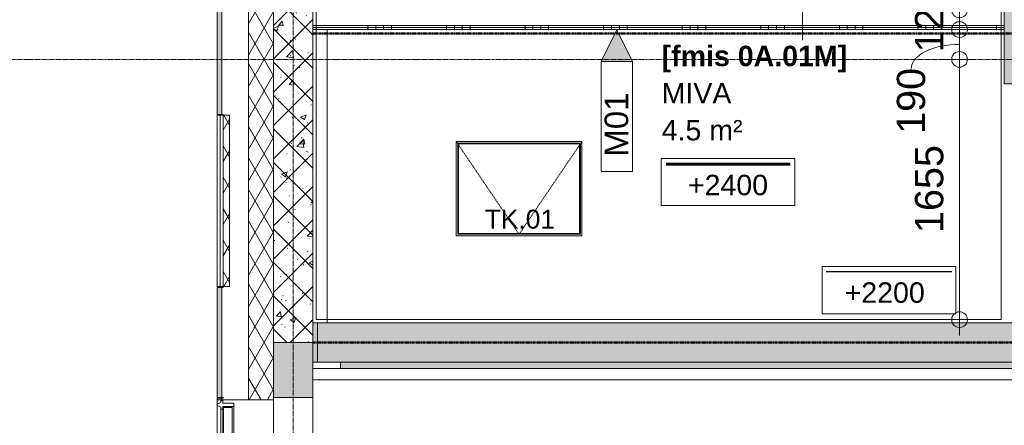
# Model space of a CAD drawing. Header units: millimetres. Extents: x 522 to 75900, y -25803 to 58941.
# Tile 7 of 134: x 8259 to 14525, y 20273 to 22852. Entities that reach past the tile are written whole.
import ezdxf

# ---------------------------------------------------------------- set-up
doc = ezdxf.new("R2010")
doc.units = ezdxf.units.MM
for name, pattern in [('BE_Brand', [10, 5, -2, 1, -2]), ('Dash', [6.35, 3.175, -3.175]), ('Dot', [4.7625, 0, -4.7625]), ('Grid Line', [22.225, 12.7, -3.175, 3.175, -3.175]), ('Overhead', [3.96875, 2.38125, -1.5875])]:
    doc.linetypes.add(name, pattern=pattern)
for name, color, linetype, lineweight in [('00_Algemeen', 7, 'Dot', 9), ('00_Algemeen-100', 7, 'Continuous', 9), ('22_Metselwerk', 7, 'Continuous', 9), ('30_Kozijnen-ramen-deuren', 7, 'Continuous', 9), ('32_Trappen en balustraden', 7, 'Continuous', 9), ('34_Beglazing', 7, 'Continuous', 18), ('42_Dekvloeren en vloersystemen', 7, 'Continuous', 9), ('42_Dekvloeren en vloersystemen_HATCH', 7, 'Continuous', 9)]:
    doc.layers.add(name, color=color, linetype=linetype, lineweight=lineweight)
doc.styles.add('Arial', font='arial.ttf', dxfattribs={"height": 180})
doc.styles.add('Arial_1', font='arial.ttf', dxfattribs={"height": 130})
doc.styles.add('Arial_3', font='arial.ttf', dxfattribs={"height": 150})
doc.styles.add('Arial_4', font='arial.ttf', dxfattribs={"height": 120})
doc.styles.add('Arial_B', font='arialbd.ttf', dxfattribs={"height": 130})
doc.dimstyles.new('1_8mm_continuous_mm_zwart', dxfattribs={"dimscale": 304.8, "dimtxt": 183.646692, "dimasz": 0.328084, "dimexe": 0.328084, "dimexo": 0.0625, "dimgap": 0.164042, "dimtad": 1, "dimdec": 0, "dimzin": 0, "dimdsep": 46, "dimtxsty": 'Arial', "dimblk1": 'DOTBLANK', "dimblk2": 'DOTBLANK', "dimsah": 1, "dimcen": 0.09, "dimdle": 0.328084, "dimazin": 0, "dimtfac": 1, "dimtdec": 4, "dimtix": 1, "dimtmove": 0, "dimatfit": 3, "dimfxl": 0.328084, "dimfxlon": 1, "dimtvp": 1, "dimtolj": 1, "dimtzin": 0, "dimarcsym": 2})
doc.dimstyles.new('1_8mm_continuous_mm_zwart_2', dxfattribs={"dimscale": 304.8, "dimtxt": 183.646692, "dimasz": 0.328084, "dimexe": 0.328084, "dimexo": 0.0625, "dimgap": 0.164042, "dimtad": 1, "dimdec": 0, "dimzin": 0, "dimdsep": 46, "dimtxsty": 'Arial', "dimblk1": 'DOTBLANK', "dimblk2": 'DOTBLANK', "dimsah": 1, "dimcen": 0.09, "dimdle": 0.328084, "dimazin": 0, "dimtfac": 1, "dimtdec": 4, "dimtix": 1, "dimtmove": 1, "dimatfit": 3, "dimfxl": 0.328084, "dimfxlon": 1, "dimtvp": 1, "dimtolj": 1, "dimtzin": 0, "dimarcsym": 2})
pattern_1 = [(45, (0, 0), (-106.066, 106.066), []), (135, (0, 0), (-106.066, -106.066), []), (50, (0, 0), (358.6306, -31.376), [37.5, -412.5]), (355, (0, 0), (-69.376, 376.0957), [30, -330]), (100.451, (29.9, -2.6), (289.257, 344.7173), [31.87, -350.571]), (46.184, (0, 100), (533.62, -82.7615), [56.25, -618.75]), (96.636, (44.47, 93.1), (467.328, 487.062), [47.805, -525.856]), (351.184, (0, 100), (467.333, 487.058), [45, -495]), (21, (50, 75), (298.454, -201.3095), [37.5, -412.5]), (326, (50, 75), (121.657, 362.575), [30, -330]), (71.451, (74.87, 58.22), (420.112, 161.262), [31.87, -350.571]), (37.5, (0, 0), (6.0799, 166.4469), [3.353, -322.647, 3.353, -331.647, -331.25]), (37.5, (0, 0), (6.0799, 166.4469), [-661, 3.353, -327.897]), (7.5, (0, 0), (131.5348, 197.2059), [3.353, -187.647, 3.353, -315.147, -126.25]), (7.5, (0, 0), (131.5348, 197.2059), [-509.5, 3.353, -122.897]), (327.5, (-111.5, 0), (266.9112, -11.27744), [3.353, -121.647, 3.353, -386.647, -517.5]), (327.5, (-111.5, 0), (266.9112, -11.27744), [-515, 3.353, -514.147]), (317.5, (-161.5, 0), (291.593, 50.0525), [3.353, -159.147, 3.353, -255.647, -367.5]), (317.5, (-161.5, 0), (291.593, 50.0525), [-421.5, 3.353, -364.147]), (317.5, (-161.5, 0), (291.593, 50.0525), [3.353, -159.147, 3.353, -255.647, -367.5]), (317.5, (-161.5, 0), (291.593, 50.0525), [-421.5, 3.353, -364.147])]
pattern_2 = [(270, (12125, 22914.83), (500, 2e-12), []), (270, (12075, 22914.83), (500, 2e-12), []), (270, (12025, 22914.83), (500, 2e-12), []), (270, (11975, 22914.83), (500, 2e-12), [])]

# ---------------------------------------------------------------- blocks, each defined once
blk = doc.blocks.new('FRA_R12_AWT_CON_Betonwerk_R20_rvt-1-100 - Plattegrond - Begane grond')
at = {"layer": '22_Metselwerk', "lineweight": 13, "true_color": 0xc0c0c0}
h = blk.add_hatch(dxfattribs=at)
h.set_pattern_fill('FP_141', color=9, style=0, pattern_type=2)
h.set_pattern_definition(pattern_1)
h.paths.add_polyline_path([(10125, 20800), (10125, 25654.8), (9875, 25654.8), (9875, 20800)], flags=0)
at = {"layer": '22_Metselwerk', "true_color": 0xc0c0c0}
for points in [[(14585.4, 22444.8), (14775, 22444.8), (14775, 25645), (14525, 25645), (14525, 22444.8)], [(10155, 20675), (19245, 20675), (19245, 20925), (10155, 20925)]]:
    blk.add_hatch(color=9, dxfattribs=at).paths.add_polyline_path(points, flags=0)
at = {"layer": '22_Metselwerk', "lineweight": 13, "true_color": 0xc0c0c0}
h = blk.add_hatch(dxfattribs=at)
h.set_pattern_fill('FP_141', color=9, style=0, pattern_type=2)
h.set_pattern_definition(pattern_1)
h.paths.add_polyline_path([(10125, 9850), (10125, 10350), (9875, 10350), (9875, 9850), (10117.6, 9850)], flags=0)
h.paths.add_polyline_path([(10125, 11450), (10125, 12150), (9875, 12150), (9875, 11450)], flags=0)
h.paths.add_polyline_path([(10125, 13250), (10125, 13950), (9875, 13950), (9875, 13250)], flags=0)
h.paths.add_polyline_path([(10125, 15050), (10125, 15750), (9875, 15750), (9875, 15050)], flags=0)
h.paths.add_polyline_path([(10125, 16850), (10125, 17550), (9875, 17550), (9875, 16850)], flags=0)
h.paths.add_polyline_path([(10125, 18650), (10125, 19350), (9875, 19350), (9875, 18650)], flags=0)
h.paths.add_polyline_path([(10125, 20450), (10125, 20800), (9875, 20800), (9875, 20450)], flags=0)
at = {"layer": '42_Dekvloeren en vloersystemen_HATCH', "lineweight": 5, "true_color": 0xf5f5f5}
h = blk.add_hatch(color=7, dxfattribs=at)
h.paths.add_polyline_path([(10125, 20675), (10155, 20675), (10155, 20925), (10125, 20924.8), (10125, 20800)], flags=0)
h.paths.add_polyline_path([(18647.1, 22694.8), (18837.5, 22694.8), (18837.5, 23784.8), (18275, 23784.8), (18275, 22694.8)], flags=0)
h.paths.add_polyline_path([(19053.3, 22694.8), (19055, 22694.8), (19055, 23784.8), (18982.5, 23784.8), (18982.5, 22694.8)], flags=0)
h.paths.add_polyline_path([(10145, 25404.8), (10145, 25634.8), (12365, 25634.8), (12365, 25404.8), (12385, 25404.8), (12385, 25644.8), (10125, 25644.8), (10125, 25404.8)], flags=0)
h.paths.add_polyline_path([(9875, 27810), (9875, 27850), (9855, 27850), (9855, 27810)], flags=0)
h.paths.add_polyline_path([(10915, 27815), (10925, 27815), (10925, 28035), (10928, 28035), (10928, 28065), (10915, 28065)], flags=0)
h.paths.add_polyline_path([(17881, 27815), (17891, 27815), (17891, 28065), (17878, 28065), (17878, 28035), (17881, 28035), (17881, 28009.5)], flags=0)
h.paths.add_polyline_path([(16841, 27815), (16841, 28035), (16844, 28035), (16844, 28065), (16831, 28065), (16831, 27815)], flags=0)
h.paths.add_polyline_path([(11965, 27815), (11975, 27815), (11975, 28065), (11962, 28065), (11962, 28035), (11965, 28035)], flags=0)
h.paths.add_polyline_path([(10125, 27815), (10155, 27815), (10155, 28065), (10125, 28065)], flags=0)
h.paths.add_polyline_path([(11912, 28035), (11912, 28065), (11910, 28065), (11910, 28035)], flags=0)
h.paths.add_polyline_path([(17828, 28035), (17828, 28065), (17826, 28065), (17826, 28035)], flags=0)
h.paths.add_polyline_path([(16894, 28035), (16896, 28035), (16896, 28065), (16894, 28065)], flags=0)
h.paths.add_polyline_path([(10980, 28035), (10980, 28065), (10978, 28065), (10978, 28035)], flags=0)
h.paths.add_polyline_path([(19138, 28065), (19145, 28065), (19145, 28433), (19138, 28433), (19138, 28500), (19217, 28500), (19217, 28483), (19257.5, 28483), (19257.5, 28485), (19222, 28485), (19222, 29415), (19257.5, 29415), (19257.5, 29417), (19217, 29417), (19217, 29400), (19138, 29400), (19138, 29467), (19145, 29467), (19145, 29775), (18275, 29775), (18275, 28065), (18813.3, 28065)], flags=0)
for points in [[(10400, 20635), (10400, 20675), (10300, 20675), (10300, 20635), (10397.1, 20635)], [(18580.1, 20635), (18600, 20635), (18600, 20675), (10400, 20675), (10400, 20635), (18120, 20635)]]:
    blk.add_hatch(color=7, dxfattribs=at).paths.add_polyline_path(points, flags=0)
at = {"layer": '22_Metselwerk', "lineweight": 13}
for p, q in [((9875, 25654.8), (9875, 20800)), ((10125, 20800), (10125, 25654.8)), ((14525, 25645), (14525, 22444.8)), ((14525, 22444.8), (14775, 22444.8)), ((14525, 20925), (10155, 20925)), ((10155, 20925), (10155, 20675)), ((14525, 20924.8), (14525, 20925)), ((14775, 20924.8), (14525, 20924.8)), ((10125, 20800), (9875, 20800)), ((9875, 20800), (9875, 20450)), ((9875, 20800), (10125, 20800)), ((10125, 20450), (10125, 20800)), ((10155, 20675), (19245, 20675)), ((9875, 20450), (10125, 20450)), ((10125, 20450), (10125, 19350))]:
    blk.add_line(p, q, dxfattribs=at)
at = {"layer": '42_Dekvloeren en vloersystemen', "lineweight": 13}
for p, q in [((10125, 20675), (10155, 20675)), ((10300, 20635), (10300, 20675))]:
    blk.add_line(p, q, dxfattribs=at)
blk = doc.blocks.new('31_W_A1_G_Kawneer - StoneClad - A1_G_03_Kawneer - 1070x3395-10498973-100 - Plattegrond - Begane grond')
at = {"layer": '30_Kozijnen-ramen-deuren', "lineweight": 18}
for p, q in [((-514.5, 6), (-491.5, 6)), ((-514.5, -62), (-514.5, 6)), ((-491.5, 6), (-491.5, -62)), ((491.5, 6), (514.5, 6)), ((491.5, -62), (491.5, 6)), ((514.5, 6), (514.5, -62)), ((-530, -62), (-514.5, -62)), ((-530, -76), (-530, -62)), ((-491.5, -62), (-476, -62)), ((-476, -62), (-476, -76)), ((476, -62), (491.5, -62)), ((476, -76), (476, -62)), ((514.5, -62), (530, -62)), ((530, -62), (530, -76)), ((-518, -76), (-530, -76)), ((-508, -100), (-518, -76)), ((-498, -100), (-508, -100)), ((-488, -76), (-498, -100)), ((-476, -76), (-488, -76)), ((488, -76), (476, -76)), ((498, -100), (488, -76)), ((508, -100), (498, -100)), ((518, -76), (508, -100)), ((530, -76), (518, -76))]:
    blk.add_line(p, q, dxfattribs=at)
at = {"layer": '30_Kozijnen-ramen-deuren'}
for p, q in [((-491.5, 6), (491.5, 6)), ((-476, -62), (476, -62)), ((-498, -100), (498, -100)), ((476, -76), (-476, -76))]:
    blk.add_line(p, q, dxfattribs=at)
at = {"layer": '34_Beglazing'}
for p, q in [((-486, -59), (-486, -3.5)), ((-486, -3.5), (486, -3.5)), ((486, -59), (-486, -59)), ((486, -3.5), (486, -59))]:
    blk.add_line(p, q, dxfattribs=at)
blk = doc.blocks.new('32_TK - 01_ 800x600-V47-100 - Plattegrond - Begane grond')
at = {"layer": '30_Kozijnen-ramen-deuren', "linetype": 'Dash'}
blk.add_line((-400, 300), (0, -290), dxfattribs=at)
at = {"layer": '30_Kozijnen-ramen-deuren'}
for p, q in [((400, 300), (-400, 300)), ((-400, 300), (-400, -300)), ((-390, -290), (-390, 290)), ((-390, 290), (390, 290)), ((-385, 285), (-385, -285)), ((385, 285), (-385, 285)), ((385, -285), (385, 285)), ((390, 290), (390, -290)), ((400, -300), (400, 300)), ((-400, -300), (400, -300)), ((390, -290), (-390, -290)), ((-385, -285), (385, -285))]:
    blk.add_line(p, q, dxfattribs=at)
at = {"layer": '30_Kozijnen-ramen-deuren', "linetype": 'Dash', "lineweight": 18}
blk.add_line((400, 300), (0, -290), dxfattribs=at)
blk = doc.blocks.new('00_TAG_ROOM_roomtag2 - 5_ volledig met plafondhoogte-11202087-100 - Plattegrond - Begane grond')
at = {"layer": '00_Algemeen', "linetype": 'Continuous'}
for p, q in [((0, -5.7), (0, -2.7)), ((0, -2.7), (8.5, -2.7)), ((0.322, -3.01), (8.215, -3.01)), ((0.322, -3.033), (8.215, -3.033)), ((0.322, -3.061), (8.215, -3.061)), ((0.322, -3.095), (8.215, -3.095)), ((0.322, -3.123), (8.215, -3.123)), ((8.5, -2.7), (8.5, -5.7)), ((8.5, -5.7), (0, -5.7))]:
    blk.add_line(p, q, dxfattribs=at)
blk = doc.blocks.new('DIMBLOCK15-100 - Plattegrond - Begane grond')
at = {"layer": '00_Algemeen-100', "transparency": 16777216}
for p, q in [((14140.2, 22600), (14340.2, 22600)), ((14240.2, 22600), (14140.2, 22600)), ((14240.2, 20845), (14240.2, 22600)), ((14140.2, 20945), (14340.2, 20945)), ((14240.2, 20945), (14140.2, 20945))]:
    blk.add_line(p, q, dxfattribs=at)
for centre in [(14240.2, 22600), (14240.2, 20945)]:
    blk.add_circle(centre, 50, dxfattribs=at)
at = {"layer": '00_Algemeen-100', "color": 0, "transparency": 16777216, "insert": (13956.5, 21495.6), "char_height": 180, "width": 664.518, "attachment_point": 1, "rotation": 90, "line_spacing_factor": 0.941778, "style": 'Arial'}
blk.add_mtext('1655', dxfattribs=at)
blk = doc.blocks.new('_DotBlank')
at = {"color": 0, "linetype": 'ByBlock', "lineweight": -2}
blk.add_line((-0.5, 0), (-1, 0), dxfattribs=at)
blk.add_circle((0, 0), 0.5, dxfattribs=at)
blk = doc.blocks.new('DIMBLOCK16-100 - Plattegrond - Begane grond')
at = {"layer": '00_Algemeen-100', "transparency": 16777216}
for p, q in [((14140.2, 22789.8), (14340.2, 22789.8)), ((14240.2, 22789.8), (14140.2, 22789.8)), ((14240.2, 22600), (14240.2, 22789.8)), ((14140.2, 22600), (14340.2, 22600)), ((14240.2, 22600), (14140.2, 22600))]:
    blk.add_line(p, q, dxfattribs=at)
for centre in [(14240.2, 22789.8), (14240.2, 22600)]:
    blk.add_circle(centre, 50, dxfattribs=at)
blk.add_ellipse((14240.2, 22541.7), major_axis=(306.9, 0), ratio=0.499427, start_param=1.570796, end_param=3.141593, dxfattribs=at)
at = {"layer": '00_Algemeen-100', "color": 0, "transparency": 16777216, "insert": (13840.9, 22126.3), "char_height": 180, "width": 498.389, "attachment_point": 1, "rotation": 90, "line_spacing_factor": 0.941778, "style": 'Arial'}
blk.add_mtext('190', dxfattribs=at)
blk = doc.blocks.new('DIMBLOCK17-100 - Plattegrond - Begane grond')
at = {"layer": '00_Algemeen-100', "transparency": 16777216}
for p, q in [((14140.2, 22914.8), (14340.2, 22914.8)), ((14240.2, 22914.8), (14140.2, 22914.8)), ((14240.2, 22789.8), (14240.2, 22914.8)), ((14140.2, 22789.8), (14340.2, 22789.8)), ((14240.2, 22789.8), (14140.2, 22789.8))]:
    blk.add_line(p, q, dxfattribs=at)
for centre in [(14240.2, 22914.8), (14240.2, 22789.8)]:
    blk.add_circle(centre, 50, dxfattribs=at)
at = {"layer": '00_Algemeen-100', "color": 0, "transparency": 16777216, "insert": (13956.5, 22644.7), "char_height": 180, "width": 498.389, "attachment_point": 1, "rotation": 90, "line_spacing_factor": 0.941778, "style": 'Arial'}
blk.add_mtext('125', dxfattribs=at)
blk = doc.blocks.new('00_TAG-WA_wall tag_BAR - Type Mark_7x2_rotate-7455555-100 - Plattegrond - Begane grond')
at = {"layer": '00_Algemeen', "linetype": 'Continuous'}
blk.add_hatch(color=256, dxfattribs=at).paths.add_polyline_path([(0, 9), (1, 7), (-1, 7)], flags=0)
for p, q in [((0, 9), (-1, 7)), ((1, 7), (0, 9)), ((-1, 7), (1, 7)), ((-1, 7), (-1, 0)), ((1, 7), (-1, 7)), ((1, 0), (1, 7)), ((-1, 0), (1, 0))]:
    blk.add_line(p, q, dxfattribs=at)

msp = doc.modelspace()

# ---------------------------------------------------------------- hatches: boundary and pattern name
at = {"layer": '22_Metselwerk', "true_color": 0xc0c0c0}
h = msp.add_hatch(dxfattribs=at)
h.set_pattern_fill('FP_65', color=9, angle=225, style=0, pattern_type=2)
h.set_pattern_definition([(45, (0, 0), (-88.38835, 88.38835), []), (45, (2e-13, 88.39), (-88.38835, 88.38835), [62.5, -312.5])])
h.paths.add_polyline_path([(9545, 9899.4), (9545, 10350), (9515, 10350), (9515, 9918.5)], flags=0)
h.paths.add_polyline_path([(9515, 10355), (9545, 10355), (9545, 10365), (9515, 10365)], flags=0)
h.paths.add_polyline_path([(9545, 11435), (9545, 11445), (9515, 11445), (9515, 11435)], flags=0)
h.paths.add_polyline_path([(9515, 11450), (9545, 11450), (9545, 12150), (9515, 12150), (9515, 11816.6)], flags=0)
h.paths.add_polyline_path([(9545, 12155), (9545, 12165), (9515, 12165), (9515, 12155)], flags=0)
h.paths.add_polyline_path([(9545, 13235), (9545, 13245), (9515, 13245), (9515, 13235)], flags=0)
h.paths.add_polyline_path([(9545, 13250), (9545, 13950), (9515, 13950), (9515, 13250)], flags=0)
h.paths.add_polyline_path([(9545, 13955), (9545, 13965), (9515, 13965), (9515, 13955)], flags=0)
h.paths.add_polyline_path([(9545, 15035), (9545, 15045), (9515, 15045), (9515, 15035)], flags=0)
h.paths.add_polyline_path([(9545, 15050), (9545, 15750), (9515, 15750), (9515, 15050)], flags=0)
h.paths.add_polyline_path([(9545, 15755), (9545, 15765), (9515, 15765), (9515, 15755)], flags=0)
h.paths.add_polyline_path([(9545, 16835), (9545, 16845), (9515, 16845), (9515, 16835)], flags=0)
h.paths.add_polyline_path([(9545, 16850), (9545, 17550), (9515, 17550), (9515, 16850)], flags=0)
h.paths.add_polyline_path([(9515, 17555), (9545, 17555), (9545, 17565), (9515, 17565)], flags=0)
h.paths.add_polyline_path([(9515, 18635), (9545, 18635), (9545, 18645), (9515, 18645)], flags=0)
h.paths.add_polyline_path([(9515, 18650), (9545, 18650), (9545, 19350), (9515, 19350), (9515, 18940.1)], flags=0)
h.paths.add_polyline_path([(9545, 19355), (9545, 19365), (9515, 19365), (9515, 19355)], flags=0)
h.paths.add_polyline_path([(9545, 20435), (9545, 20445), (9515, 20445), (9515, 20435)], flags=0)
h.paths.add_polyline_path([(9545, 20450), (9545, 21150), (9515, 21150), (9515, 20450)], flags=0)
h.paths.add_polyline_path([(9545, 22250), (9545, 22950), (9515, 22950), (9515, 22250)], flags=0)
h.paths.add_polyline_path([(9545, 24050), (9545, 24750), (9515, 24750), (9515, 24050)], flags=0)
h.paths.add_polyline_path([(9545, 27650), (9545, 28350), (9515, 28350), (9515, 27650)], flags=0)
h.paths.add_polyline_path([(9515, 28355), (9545, 28355), (9545, 28365), (9515, 28365)], flags=0)
h.paths.add_polyline_path([(9545, 29435), (9545, 29445), (9515, 29445), (9515, 29435)], flags=0)
h.paths.add_polyline_path([(9545, 29450), (9545, 30150), (9515, 30150), (9515, 29450)], flags=0)
h.paths.add_polyline_path([(9515, 30155), (9545, 30155), (9545, 30165), (9515, 30165)], flags=0)
h.paths.add_polyline_path([(9545, 31235), (9545, 31245), (9515, 31245), (9515, 31235)], flags=0)
h.paths.add_polyline_path([(9545, 31250), (9545, 31950), (9515, 31950), (9515, 31250)], flags=0)
h.paths.add_polyline_path([(9515, 31955), (9545, 31955), (9545, 31965), (9515, 31965)], flags=0)
h.paths.add_polyline_path([(9545, 33035), (9545, 33045), (9515, 33045), (9515, 33035)], flags=0)
h.paths.add_polyline_path([(9515, 33050), (9545, 33050), (9545, 33750), (9515, 33750), (9515, 33187)], flags=0)
h.paths.add_polyline_path([(9515, 33755), (9545, 33755), (9545, 33765), (9515, 33765)], flags=0)
h.paths.add_polyline_path([(9545, 34835), (9545, 34845), (9515, 34845), (9515, 34835)], flags=0)
h.paths.add_polyline_path([(9545, 34850), (9545, 35550), (9515, 35550), (9515, 34850)], flags=0)
h.paths.add_polyline_path([(9515, 35555), (9545, 35555), (9545, 35565), (9515, 35565), (9515, 35561.5)], flags=0)
h.paths.add_polyline_path([(9545, 36635), (9545, 36645), (9515, 36645), (9515, 36635)], flags=0)
h.paths.add_polyline_path([(9515, 36650), (9545, 36650), (9545, 37350), (9515, 37350), (9515, 37144.4)], flags=0)
h.paths.add_polyline_path([(9515, 37355), (9545, 37355), (9545, 37365), (9515, 37365)], flags=0)
h.paths.add_polyline_path([(9545, 38435), (9545, 38445), (9515, 38445), (9515, 38435)], flags=0)
h.paths.add_polyline_path([(9545, 38450), (9545, 39150), (9515, 39150), (9515, 38450)], flags=0)
h.paths.add_polyline_path([(9545, 39155), (9545, 39165), (9515, 39165), (9515, 39155)], flags=0)
h.paths.add_polyline_path([(9545, 40235), (9545, 40245), (9515, 40245), (9515, 40235)], flags=0)
h.paths.add_polyline_path([(9545, 40250), (9545, 40950), (9515, 40950), (9515, 40250)], flags=0)
h.paths.add_polyline_path([(9515, 40955), (9545, 40955), (9545, 40965), (9515, 40965)], flags=0)
h.paths.add_polyline_path([(9545, 42035), (9545, 42045), (9515, 42045), (9515, 42035)], flags=0)
h.paths.add_polyline_path([(9545, 42050), (9545, 42750), (9515, 42750), (9515, 42050)], flags=0)
h.paths.add_polyline_path([(9515, 42755), (9545, 42755), (9545, 42765), (9515, 42765)], flags=0)
h.paths.add_polyline_path([(9515, 43835), (9545, 43835), (9545, 43845), (9515, 43845)], flags=0)
h.paths.add_polyline_path([(9515, 43850), (9545, 43850), (9545, 44550), (9515, 44550), (9515, 44267.9)], flags=0)
h.paths.add_polyline_path([(9515, 44555), (9545, 44555), (9545, 44565), (9515, 44565)], flags=0)
h.paths.add_polyline_path([(9545, 45635), (9545, 45645), (9515, 45645), (9515, 45635)], flags=0)
h.paths.add_polyline_path([(9515, 45650), (9545, 45650), (9545, 46350), (9515, 46350), (9515, 45850.9)], flags=0)
h.paths.add_polyline_path([(9545, 46355), (9545, 46365), (9515, 46365), (9515, 46355)], flags=0)
h.paths.add_polyline_path([(9545, 47435), (9545, 47445), (9515, 47445), (9515, 47435)], flags=0)
h.paths.add_polyline_path([(9545, 47450), (9545, 48150), (9515, 48150), (9515, 47450)], flags=0)
h.paths.add_polyline_path([(9545, 48155), (9545, 48165), (9515, 48165), (9515, 48155)], flags=0)
h.paths.add_polyline_path([(9545, 49235), (9545, 49245), (9515, 49245), (9515, 49235)], flags=0)
h.paths.add_polyline_path([(9515, 49250), (9545, 49250), (9545, 49950), (9515, 49950), (9515, 49808.3)], flags=0)
h.paths.add_polyline_path([(9545, 49955), (9545, 49965), (9515, 49965), (9515, 49955)], flags=0)
h.paths.add_polyline_path([(9515, 51035), (9545, 51035), (9545, 51045), (9515, 51045)], flags=0)
h.paths.add_polyline_path([(9515, 51050), (9545, 51050), (9545, 51750), (9515, 51750), (9515, 51391.3)], flags=0)
h.paths.add_polyline_path([(9545, 51755), (9545, 51765), (9515, 51765), (9515, 51755)], flags=0)
h.paths.add_polyline_path([(9545, 52835), (9545, 52845), (9515, 52845), (9515, 52835)], flags=0)
h.paths.add_polyline_path([(9545, 52850), (9545, 53385.7), (9515, 53355.7), (9515, 52850)], flags=0)
h = msp.add_hatch(dxfattribs=at)
h.set_pattern_fill('FP_2', color=9, angle=240, style=0, pattern_type=2)
h.set_pattern_definition([(60, (0, 0), (-86.60254, 50), []), (120, (0, 0), (-86.60254, -50), [])])
h.paths.add_polyline_path([(9875, 10022), (9875, 10365), (9715, 10365), (9715, 10124.2), (9795, 10073.1)], flags=0)
h.paths.add_polyline_path([(9795, 11435), (9875, 11435), (9875, 12165), (9715, 12165), (9715, 11435)], flags=0)
h.paths.add_polyline_path([(9795, 13235), (9875, 13235), (9875, 13965), (9715, 13965), (9715, 13235)], flags=0)
h.paths.add_polyline_path([(9715, 15035), (9875, 15035), (9875, 15765), (9715, 15765)], flags=0)
h.paths.add_polyline_path([(9875, 16835), (9875, 17565), (9715, 17565), (9715, 16835), (9795, 16835)], flags=0)
h.paths.add_polyline_path([(9875, 18635), (9875, 19365), (9715, 19365), (9715, 18635), (9795, 18635)], flags=0)
h.paths.add_polyline_path([(9795, 20435), (9875, 20435), (9875, 26390), (9715, 26390), (9715, 20435)], flags=0)
at = {"layer": '22_Metselwerk', "true_color": 0x808080}
h = msp.add_hatch(dxfattribs=at)
h.set_pattern_fill('FP_194', color=8, angle=-90, style=0, pattern_type=2)
h.set_pattern_definition(pattern_2)
h.paths.add_polyline_path([(14525, 22802.3), (14525, 22814.8), (10125, 22814.8), (10125, 22802.3), (13773.1, 22802.3)], flags=0)
h = msp.add_hatch(dxfattribs=at)
h.set_pattern_fill('FP_194', color=8, angle=-90, style=0, pattern_type=2)
h.set_pattern_definition(pattern_2)
h.paths.add_polyline_path([(14525, 22789.8), (14525, 22802.3), (10125, 22802.3), (10125, 22789.8), (13773.1, 22789.8)], flags=0)
at = {"layer": '22_Metselwerk', "true_color": 0xc0c0c0}
h = msp.add_hatch(dxfattribs=at)
h.set_pattern_fill('FP_2', color=9, angle=240, style=0, pattern_type=2)
h.set_pattern_definition([(60, (0, 0), (-86.60254, 50), []), (120, (0, 0), (-86.60254, -50), [])])
h.paths.add_polyline_path([(9555, 21155), (9595, 21155), (9595, 22245), (9555, 22245), (9555, 22106.1)], flags=0)

# ---------------------------------------------------------------- linework, layer by layer
at = {"layer": '00_Algemeen', "color": 16, "linetype": 'Grid Line', "true_color": 0x800000}
for p, q in [((10000, 4084), (10000, 58341)), ((5086.3, 22600), (57181.4, 22600))]:
    msp.add_line(p, q, dxfattribs=at)
at = {"layer": '00_Algemeen', "linetype": 'Continuous'}
for p, q in [((9875, 20435), (9875, 26390)), ((13241.6, 23876.5), (13241.6, 22722.1)), ((9715, 22245), (9715, 21155)), ((13366.4, 21282.8), (14216.4, 21282.8)), ((13366.4, 20982.8), (13366.4, 21282.8)), ((14216.4, 21282.8), (14216.4, 20982.8)), ((14216.4, 20982.8), (13366.4, 20982.8))]:
    msp.add_line(p, q, dxfattribs=at)
at = {"layer": '00_Algemeen', "color": 82, "linetype": 'BE_Brand', "lineweight": 50, "true_color": 0x46cc0d}
for p, q in [((14650, 22764.8), (10125, 22764.8)), ((19077.5, 20800), (10125, 20800))]:
    msp.add_line(p, q, dxfattribs=at)
at = {"layer": '00_Algemeen', "linetype": 'Continuous', "lineweight": 25}
msp.add_line((13391.3, 21250.6), (14191.3, 21250.6), dxfattribs=at)
at = {"layer": '22_Metselwerk'}
for p, q in [((9515, 22950), (9515, 22250)), ((9545, 22950), (9545, 22250)), ((9715, 22245), (9715, 22955)), ((9715, 22955), (9715, 22245)), ((10125, 22914.8), (10125, 22789.8)), ((14525, 22789.8), (14525, 22914.8)), ((14525, 22814.8), (10125, 22814.8)), ((14525, 22802.3), (10125, 22802.3)), ((10125, 22789.8), (14525, 22789.8)), ((9515, 22250), (9555, 22250)), ((9515, 21155), (9515, 22245)), ((9535, 22245), (9515, 22245)), ((9535, 22245), (9535, 21155)), ((9595, 22245), (9535, 22245)), ((9555, 21150), (9555, 22250)), ((9595, 21155), (9595, 22245)), ((9515, 21155), (9535, 21155)), ((9515, 21150), (9515, 20450)), ((9555, 21150), (9515, 21150)), ((9535, 21155), (9595, 21155)), ((9545, 21150), (9545, 20450)), ((9715, 20435), (9715, 21155)), ((9715, 21155), (9715, 20435)), ((9515, 20450), (9555, 20450)), ((9555, 20445), (9515, 20445)), ((9515, 20408), (9515, 20445)), ((9515, 20435), (9875, 20435)), ((9545, 20445), (9545, 20435)), ((9555, 20450), (9555, 20445)), ((9875, 20435), (9875, 19365))]:
    msp.add_line(p, q, dxfattribs=at)
at = {"layer": '32_Trappen en balustraden', "linetype": 'Overhead'}
for p, q in [((10145, 22904.8), (10145, 20945)), ((14505, 20945), (14505, 22904.8)), ((10145, 20945), (14505, 20945))]:
    msp.add_line(p, q, dxfattribs=at)
at = {"layer": '42_Dekvloeren en vloersystemen', "color": 7, "true_color": 0xffffff}
for p, q in [((10216, 22789.8), (10216, 20925)), ((11037.2, 22077.7), (11837.2, 22077.7)), ((11037.2, 21477.7), (11037.2, 22077.7)), ((11837.2, 22077.7), (11837.2, 21477.7)), ((11837.2, 21477.7), (11037.2, 21477.7)), ((10125, 20925), (10155, 20925)), ((14525, 20925), (14775, 20925)), ((24795, 20635), (10125, 20635)), ((24795, 20561.5), (10125, 20561.5))]:
    msp.add_line(p, q, dxfattribs=at)

# ---------------------------------------------------------------- block references
at = {"lineweight": 5}
msp.add_blockref('FRA_R12_AWT_CON_Betonwerk_R20_rvt-1-100 - Plattegrond - Begane grond', (0, 0), dxfattribs=at)
at = {"layer": '00_Algemeen', "linetype": 'Continuous', "xscale": 99.99999999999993, "yscale": 99.99999999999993, "zscale": 99.99999999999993}
for name, p in [('00_TAG-WA_wall tag_BAR - Type Mark_7x2_rotate-7455555-100 - Plattegrond - Begane grond', (12058.6, 21887.5)), ('00_TAG_ROOM_roomtag2 - 5_ volledig met plafondhoogte-11202087-100 - Plattegrond - Begane grond', (12341.6, 22240.1))]:
    msp.add_blockref(name, p, dxfattribs=at)
at = {"layer": '30_Kozijnen-ramen-deuren'}
msp.add_blockref('32_TK - 01_ 800x600-V47-100 - Plattegrond - Begane grond', (11437.2, 21777.7), dxfattribs=at)
at = {"layer": '30_Kozijnen-ramen-deuren', "rotation": 269.9999999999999}
msp.add_blockref('31_W_A1_G_Kawneer - StoneClad - A1_G_03_Kawneer - 1070x3395-10498973-100 - Plattegrond - Begane grond', (9615, 19900), dxfattribs=at)

# ---------------------------------------------------------------- texts
at = {"layer": '00_Algemeen', "color": 5, "linetype": 'Continuous', "true_color": 0x0000ff, "insert": (12344.6, 22686.7), "char_height": 130, "width": 1418.987, "attachment_point": 1, "style": 'Arial_B'}
msp.add_mtext('[fmis 0A.01M]', dxfattribs=at)
at = {"layer": '00_Algemeen', "linetype": 'Continuous', "attachment_point": 1}
for s, insert, char_height, width, style in [('MIVA', (12344.6, 22449.7), 130, 529.114, 'Arial_1'), ('4.5 m²', (12344.6, 22214.6), 130, 617.299, 'Arial_1'), ('4.5 m²', (12344.6, 22214.6), 130, 617.299, 'Arial_1'), ('+2400', (12511.7, 21866.1), 130, 609.282, 'Arial_1'), ('TK.01', (11218.8, 21643.9), 120, 577.215, 'Arial_4'), ('+2200', (13508.9, 21182.1), 130, 609.283, 'Arial_1')]:
    msp.add_mtext(s, dxfattribs=dict(at, insert=insert, char_height=char_height, width=width, style=style))
at = {"layer": '00_Algemeen', "linetype": 'Continuous', "insert": (11981.5, 21981.5), "char_height": 150, "width": 505.063, "attachment_point": 1, "rotation": 90, "style": 'Arial_3'}
msp.add_mtext('M01', dxfattribs=at)

# ---------------------------------------------------------------- dimensions: what is measured, and where the dimension line sits
at = {"layer": '00_Algemeen', "linetype": 'Continuous'}
for base, p1, p2, override, picture, middle in [((14240.2, 22914.8), (14140.2, 22789.8), (14140.2, 22914.8), {"dimpost": '<>', "dimfxl": 125}, 'DIMBLOCK17-100 - Plattegrond - Begane grond', (14098.3, 22852.3)), ((14240.2, 22600), (14140.2, 20945), (14140.2, 22600), {"dimpost": '<>', "dimfxl": 1655}, 'DIMBLOCK15-100 - Plattegrond - Begane grond', (14098.3, 21772.5))]:
    dim = msp.add_linear_dim(base=base, p1=p1, p2=p2, angle=90, dimstyle='1_8mm_continuous_mm_zwart', override=override, dxfattribs=at)
    dim.commit()
    dim.dimension.update_dxf_attribs({"geometry": picture, "text_midpoint": middle})
dim = msp.add_linear_dim(base=(14240.2, 22789.8), p1=(14140.2, 22600), p2=(14140.2, 22789.8), angle=90, dimstyle='1_8mm_continuous_mm_zwart_2', override={"dimpost": '<>', "dimfxl": 189.831882}, dxfattribs=at)
dim.commit()
dim.dimension.update_dxf_attribs({"geometry": 'DIMBLOCK16-100 - Plattegrond - Begane grond', "text_midpoint": (13960.9, 22375.5), "dimtype": 160, "text_rotation": 90})

doc.saveas('drawing.dxf')
